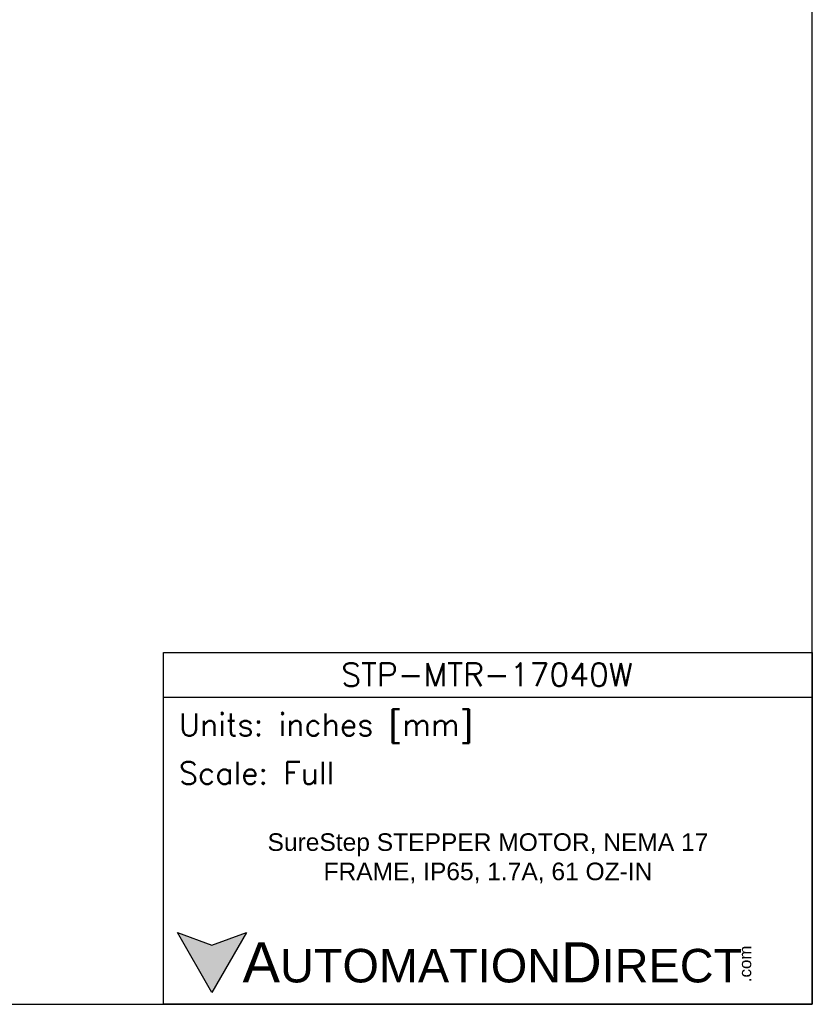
# Model space of a CAD drawing. Extents: x 897.4 to 937.4, y -8.5 to 19.5.
# Tile 11 of 12: x 926.1 to 937.4, y -8.5 to 5.5. Entities that reach past the tile are written whole.
import ezdxf

# ---------------------------------------------------------------- set-up
doc = ezdxf.new("R2010")
doc.units = 0
doc.header["$LTSCALE"] = 4
doc.header["$MEASUREMENT"] = 0
doc.layers.get('DEFPOINTS').update_dxf_attribs({"linetype": 'CONTINUOUS'})
doc.layers.add('TEXT', color=140, linetype='CONTINUOUS')
doc.styles.add('\\M+2ABAC\\M+2A6A11', font='txt')
doc.styles.add('ROMANS', font='romans.shx')
doc.styles.get("Standard").update_dxf_attribs({"font": 'romans.shx'})

msp = doc.modelspace()

# ---------------------------------------------------------------- hatches: boundary and pattern name
at = {"layer": 'TEXT'}
msp.add_hatch(color=256, dxfattribs=at).paths.add_polyline_path([(929.364, -7.514), (928.873, -7.693), (928.382, -7.514), (928.873, -8.365)])

# ---------------------------------------------------------------- linework, layer by layer
at = {"layer": 'DEFPOINTS'}
msp.add_lwpolyline([(897.409, -8.534), (937.409, -8.534), (937.409, 19.466), (897.409, 19.466)], close=True, dxfattribs=at)
at = {"layer": 'TEXT'}
msp.add_line((928.185, -4.169), (937.409, -4.169), dxfattribs=at)
for points in [[(928.185, -8.534), (928.185, -3.533), (937.409, -3.533), (937.409, -8.534)], [(929.364, -7.514), (928.873, -8.365), (928.382, -7.514), (928.873, -7.693)]]:
    msp.add_lwpolyline(points, close=True, dxfattribs=at)

# ---------------------------------------------------------------- texts
for s, insert, char_height, width, attachment_point, style in [('STP-MTR-17040W', (932.783, -3.846), 0.32884, 6.18989, 5, 'ROMANS'), (' Units: inches [mm]', (928.185, -4.611), 0.31793, 9.22453, 4, 'ROMANS'), (' Scale: Full', (928.185, -5.246), 0.31793, 9.22453, 4, 'ROMANS'), ('{\\fArial|b0|i0|c0|p34;     \\H1.2x;A\\H0.8333x;UTOMATION\\H1.2x;D\\H0.8333x;IRECT}', (928.382, -7.94), 0.47689, 8.07834, 4, '\\M+2ABAC\\M+2A6A11')]:
    msp.add_mtext(s, dxfattribs=dict(at, insert=insert, char_height=char_height, width=width, attachment_point=attachment_point, style=style))
at = {"layer": 'TEXT', "insert": (932.797, -6.459), "char_height": 0.25, "width": 7.37001, "attachment_point": 5}
msp.add_mtext('{\\fArial|b0|i0|c0|p34;SureStep STEPPER MOTOR, NEMA 17 FRAME, IP65, 1.7A, 61 OZ-IN}', dxfattribs=at)
at = {"layer": 'TEXT', "insert": (936.369, -8.219), "char_height": 0.17168, "width": 0.50875, "attachment_point": 1, "rotation": 90, "style": '\\M+2ABAC\\M+2A6A11'}
msp.add_mtext('{\\fArial|b0|i0|c0|p34;.com}', dxfattribs=at)

doc.saveas('drawing.dxf')
